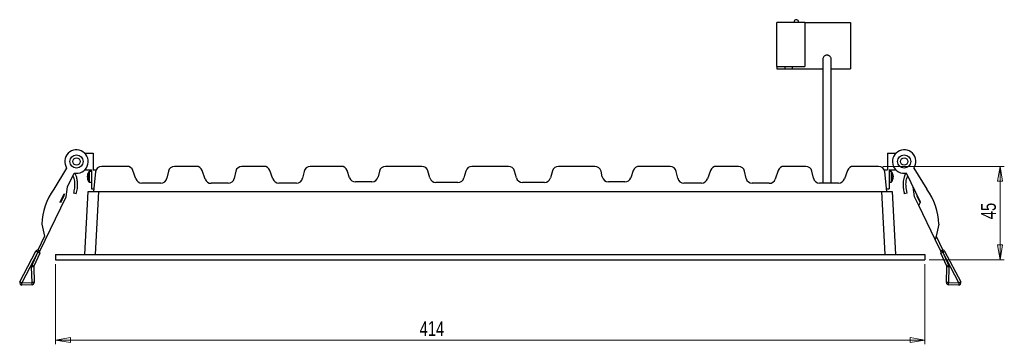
# Model space of a CAD drawing. Header units: millimetres. Extents: x 267 to 1070, y 370 to 734.
# Tile 2 of 7: x 561 to 796, y 370 to 447. Entities that reach past the tile are written whole.
import ezdxf

# ---------------------------------------------------------------- set-up
doc = ezdxf.new("R2010")
doc.units = ezdxf.units.MM
doc.styles.add('SLDTEXTSTYLE0', font='TXT', dxfattribs={"width": 0.75})
doc.dimstyles.new('SLDDIMSTYLE0', dxfattribs={"dimtxt": 3.5, "dimasz": 3.556, "dimexe": 0, "dimexo": 0.0625, "dimgap": 0.875, "dimtad": 1, "dimdec": 0, "dimlfac": 2, "dimrnd": 1e-09, "dimzin": 12, "dimdsep": 46, "dimtxsty": 'SLDTEXTSTYLE0', "dimblk1": 'CLOSED', "dimblk2": 'CLOSED', "dimsah": 1, "dimcen": 0.09, "dimadec": 0, "dimazin": 3, "dimtfac": 1, "dimtdec": 0, "dimtofl": 0, "dimtmove": 0, "dimatfit": 3, "dimldrblk": 'CLOSED', "dimfxl": 0, "dimfrac": 2, "dimtolj": 1, "dimtzin": 12, "dimarcsym": 0})

# ---------------------------------------------------------------- blocks, each defined once
blk = doc.blocks.new('_Closed')
at = {"color": 0, "linetype": 'ByBlock', "lineweight": -2}
for p, q in [((-1, 0.166667), (0, 0)), ((-1, 0.166667), (-1, -0.166667)), ((0, 0), (-1, -0.166667)), ((0, 0), (-1, 0))]:
    blk.add_line(p, q, dxfattribs=at)
blk = doc.blocks.new('_D')
at = {"color": 7, "linetype": 'Continuous', "lineweight": 0}
for p, q in [((569.96, 389.25), (569.96, 370.13)), ((776.96, 389.25), (776.96, 370.13)), ((569.96, 371.13), (776.96, 371.13))]:
    blk.add_line(p, q, dxfattribs=at)
at = {"color": 7, "linetype": 'Continuous', "lineweight": 18, "xscale": 3.556, "yscale": 3.556, "rotation": 180.0000000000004}
blk.add_blockref('_Closed', (569.96, 371.13, 69.7), dxfattribs=at)
at = {"color": 7, "linetype": 'Continuous', "lineweight": 18, "xscale": 3.556, "yscale": 3.556}
blk.add_blockref('_Closed', (776.96, 371.13, 69.7), dxfattribs=at)
at = {"color": 7, "linetype": 'Continuous', "lineweight": 18, "insert": (656.66, 375.64), "char_height": 3.5, "attachment_point": 1, "style": 'SLDTEXTSTYLE0'}
blk.add_mtext('414', dxfattribs=at)
blk = doc.blocks.new('_D_1')
at = {"color": 7, "linetype": 'Continuous', "lineweight": 0}
for p, q in [((766.93, 412.5), (795.85, 412.5)), ((794.85, 412.5), (794.85, 390.25)), ((777.96, 390.25), (795.85, 390.25))]:
    blk.add_line(p, q, dxfattribs=at)
at = {"color": 7, "linetype": 'Continuous', "lineweight": 18, "xscale": 3.556, "yscale": 3.556}
for p, rotation in [((794.85, 412.5, 69.7), 90.0000000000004), ((794.85, 390.25, 69.7), 270.0000000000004)]:
    blk.add_blockref('_Closed', p, dxfattribs=dict(at, rotation=rotation))
at = {"color": 7, "linetype": 'Continuous', "lineweight": 18, "insert": (790.34, 399.91), "char_height": 3.5, "attachment_point": 1, "rotation": 90, "style": 'SLDTEXTSTYLE0'}
blk.add_mtext('45', dxfattribs=at)

msp = doc.modelspace()

# ---------------------------------------------------------------- linework, layer by layer
at = {"color": 7, "linetype": 'Continuous', "lineweight": 25}
for p, q in [((741.71, 436.26), (741.71, 446.76)), ((748.35, 446.76), (741.71, 446.76)), ((745.82, 447.05), (745.82, 446.76)), ((746.82, 446.76), (746.82, 447.05)), ((748.35, 446.76), (748.35, 436.26)), ((748.35, 446.76), (759.21, 446.76)), ((759.21, 446.76), (759.21, 435.76)), ((741.71, 436.26), (741.71, 435.76)), ((741.71, 436.26), (743.65, 436.26)), ((743.65, 435.76), (743.65, 436.26)), ((743.65, 436.26), (745.45, 436.26)), ((745.45, 435.76), (745.45, 436.26)), ((745.45, 436.26), (748.35, 436.26)), ((741.71, 435.76), (743.65, 435.76)), ((743.65, 435.76), (745.45, 435.76)), ((745.45, 435.76), (752.65, 435.76)), ((754.65, 435.76), (759.21, 435.76)), ((576.92, 415.65), (578.96, 415.65)), ((578.96, 415.65), (578.96, 411.65)), ((768.02, 415.65), (768.02, 411.65)), ((768.02, 415.65), (770.06, 415.65)), ((572.63, 412.1), (569.59, 407.04)), ((572.83, 407.62), (574.42, 410.9)), ((576.92, 411.65), (578.56, 411.65)), ((577.57, 410.33), (577.57, 410.3)), ((577.57, 410.33), (577.62, 410.32)), ((578.56, 411.25), (578.04, 411.25)), ((578.56, 411.65), (578.56, 407.15)), ((578.96, 411.65), (579.63, 411.65)), ((579.49, 411.16), (578.99, 406.5)), ((587, 412.5), (580.98, 412.5)), ((589.13, 409.51), (588.41, 411.51)), ((596.86, 411.33), (596.49, 409.7)), ((603.46, 412.5), (598.32, 412.5)), ((605.59, 409.47), (604.87, 411.5)), ((612.9, 411.33), (612.52, 409.64)), ((619.58, 412.5), (614.36, 412.5)), ((621.71, 409.51), (620.99, 411.51)), ((629.16, 411.29), (628.8, 409.7)), ((637.97, 412.5), (630.63, 412.5)), ((640, 409.8), (639.38, 411.51)), ((647.07, 411.33), (646.77, 409.98)), ((657.2, 412.5), (648.54, 412.5)), ((659.11, 409.73), (658.64, 411.4)), ((667.66, 411.39), (667.21, 409.75)), ((677.81, 412.5), (669.11, 412.5)), ((679.7, 409.75), (679.26, 411.39)), ((688.27, 411.4), (687.81, 409.73)), ((698.38, 412.5), (689.72, 412.5)), ((700.14, 409.98), (699.84, 411.33)), ((707.53, 411.51), (706.92, 409.8)), ((716.28, 412.5), (708.95, 412.5)), ((718.11, 409.7), (717.76, 411.29)), ((725.92, 411.51), (725.2, 409.51)), ((732.55, 412.5), (727.33, 412.5)), ((734.39, 409.64), (734.02, 411.33)), ((742.04, 411.5), (741.33, 409.47)), ((748.6, 412.5), (743.46, 412.5)), ((750.42, 409.7), (750.06, 411.33)), ((758.51, 411.51), (757.79, 409.51)), ((765.93, 412.5), (759.92, 412.5)), ((767.28, 411.65), (768.02, 411.65)), ((767.92, 406.5), (767.42, 411.16)), ((768.42, 411.65), (768.42, 407.15)), ((768.42, 411.65), (770.06, 411.65)), ((768.94, 411.25), (768.42, 411.25)), ((769.37, 410.33), (769.41, 410.33)), ((769.41, 410.3), (769.41, 410.33)), ((775.91, 403.98), (772.56, 410.9)), ((774.35, 412.1), (777.39, 407.04)), ((577.57, 410.02), (577.57, 410.14)), ((577.57, 409.98), (577.57, 409.86)), ((577.64, 409.87), (577.57, 409.86)), ((577.64, 409.71), (577.57, 409.7)), ((577.57, 409.67), (577.57, 409.7)), ((578.04, 408.75), (578.56, 408.75)), ((595.03, 408.52), (590.54, 408.52)), ((611.06, 408.46), (607, 408.46)), ((627.34, 408.52), (623.12, 408.52)), ((645.31, 408.81), (641.41, 408.81)), ((665.77, 408.64), (660.55, 408.64)), ((686.36, 408.64), (681.15, 408.64)), ((705.51, 408.81), (701.61, 408.81)), ((723.79, 408.52), (719.58, 408.52)), ((739.91, 408.46), (735.86, 408.46)), ((756.38, 408.52), (751.89, 408.52)), ((768.42, 408.75), (768.94, 408.75)), ((769.41, 409.7), (769.33, 409.71)), ((769.41, 409.86), (769.34, 409.87)), ((769.41, 410.14), (769.41, 410.02)), ((769.41, 409.86), (769.41, 409.98)), ((769.41, 409.7), (769.41, 409.67)), ((571.06, 403.98), (572.03, 405.99)), ((572.03, 405.99), (571.95, 405.39)), ((572.5, 405.23), (572.83, 407.62)), ((574.92, 405.95), (574.24, 406.12)), ((576.96, 391.5), (577.74, 406.5)), ((577.74, 406.5), (580.24, 406.5)), ((578.56, 407.15), (579.06, 407.15)), ((580.24, 406.5), (579.45, 391.5)), ((580.24, 406.5), (766.67, 406.5)), ((767.46, 391.5), (766.67, 406.5)), ((766.67, 406.5), (769.17, 406.5)), ((767.85, 407.15), (768.42, 407.15)), ((769.17, 406.5), (769.96, 391.5)), ((772.73, 406.12), (772.05, 405.95)), ((774.48, 405.23), (774.15, 407.62)), ((774.94, 405.99), (775.02, 405.39)), ((566.22, 392.29), (572.5, 405.23)), ((571.17, 403.78), (571.06, 403.98)), ((571.95, 405.39), (571.17, 403.78)), ((775.49, 403.15), (774.48, 405.23)), ((775.02, 405.39), (775.81, 403.78)), ((775.49, 403.15), (775.91, 403.98)), ((779.42, 395.05), (775.49, 403.15)), ((566.68, 398.71), (567.35, 395.91)), ((780.29, 398.71), (779.62, 395.91)), ((567.35, 395.91), (565.73, 392.55)), ((779.62, 395.91), (779.42, 395.05)), ((780.75, 392.29), (779.42, 395.05)), ((779.62, 395.91), (781.25, 392.55)), ((561.5, 384.98), (565.33, 392.29)), ((565.77, 392.05), (561.95, 384.75)), ((564.38, 388.97), (565.78, 392.05)), ((566.23, 391.85), (564.83, 388.77)), ((565.77, 392.05), (565.33, 392.29)), ((565.77, 392.05), (566.02, 392.49)), ((565.78, 392.05), (565.77, 392.05)), ((565.78, 392.05), (566.03, 392.49)), ((565.78, 392.05), (566.23, 391.85)), ((566.02, 392.49), (566.03, 392.49)), ((569.96, 391.5), (569.96, 390.25)), ((569.96, 391.5), (776.96, 391.5)), ((776.96, 391.5), (776.96, 390.25)), ((780.74, 391.85), (781.19, 392.05)), ((782.14, 388.77), (780.74, 391.85)), ((780.95, 392.49), (781.19, 392.05)), ((780.95, 392.49), (780.95, 392.49)), ((780.95, 392.49), (781.2, 392.05)), ((781.19, 392.05), (782.6, 388.97)), ((781.2, 392.05), (781.19, 392.05)), ((781.2, 392.05), (781.64, 392.29)), ((785.03, 384.75), (781.2, 392.05)), ((781.64, 392.29), (785.47, 384.98)), ((569.96, 390.25), (776.96, 390.25)), ((564.79, 388.55), (564.29, 388.53)), ((564.38, 384.81), (564.29, 388.53)), ((564.38, 388.97), (564.83, 388.77)), ((564.79, 388.55), (564.88, 384.82)), ((782.09, 384.82), (782.19, 388.55)), ((782.14, 388.77), (782.6, 388.97)), ((782.68, 388.53), (782.19, 388.55)), ((782.68, 388.53), (782.59, 384.81)), ((561.5, 384.98), (561.95, 384.75)), ((561.95, 384.75), (564.38, 384.81)), ((561.96, 384.25), (561.95, 384.75)), ((564.88, 384.82), (564.38, 384.81)), ((564.4, 384.31), (564.38, 384.81)), ((782.59, 384.81), (782.09, 384.82)), ((782.58, 384.31), (782.59, 384.81)), ((782.59, 384.81), (785.03, 384.75)), ((785.03, 384.75), (785.01, 384.25)), ((785.03, 384.75), (785.47, 384.98)), ((564.4, 384.31), (561.96, 384.25)), ((785.01, 384.25), (782.58, 384.31))]:
    msp.add_line(p, q, dxfattribs=at)
at = {"color": 8, "linetype": 'Continuous', "lineweight": 25}
for p, q in [((577.94, 408.8), (577.94, 411.2)), ((578.04, 408.75), (578.04, 411.25)), ((768.94, 411.25), (768.94, 409.36)), ((769.03, 411.2), (769.03, 409.39)), ((768.94, 409.36), (768.94, 408.75)), ((769.03, 409.39), (769.03, 408.8))]:
    msp.add_line(p, q, dxfattribs=at)
at = {"color": 7, "linetype": 'Continuous', "lineweight": 25}
for centre, radius in [((574.96, 413.65), 1.56), ((772.02, 413.65), 1.56), ((574.96, 413.65), 0.873), ((772.02, 413.65), 0.873)]:
    msp.add_circle(centre, radius, dxfattribs=at)
for centre, radius, start, end in [((746.26, 446.97), 0.449, 82.4889, 169.6644), ((746.38, 446.97), 0.449, 10.3356, 97.5111), ((574.96, 413.65), 2.8, 258.8892, 213.6458), ((772.02, 413.65), 2.8, 326.3542, 281.1108), ((579.06, 410.09), 1.51, 159.7867, 170.8689), ((579.06, 409.9), 1.51, 159.7867, 170.8689), ((579.54, 410), 2, 143.0539, 169.5794), ((578.22, 410.52), 0.58, 170.6094, 189.3906), ((578.04, 411.13), 0.12, 90, 143.0539), ((580.98, 411), 1.5, 90, 173.8865), ((587, 411), 1.5, 19.8414, 90), ((598.32, 411), 1.5, 90, 167.4285), ((603.46, 411), 1.5, 19.376, 90), ((614.36, 411), 1.5, 90, 167.4285), ((619.58, 411), 1.5, 19.8414, 90), ((630.63, 411), 1.5, 90, 168.7495), ((637.97, 411), 1.5, 19.8414, 90), ((648.54, 411), 1.5, 90, 167.4285), ((657.2, 411), 1.5, 15.5999, 90), ((669.11, 411), 1.5, 90, 164.8799), ((677.81, 411), 1.5, 15.1201, 90), ((689.72, 411), 1.5, 90, 164.4001), ((698.38, 411), 1.5, 12.5715, 90), ((708.95, 411), 1.5, 90, 160.1586), ((716.28, 411), 1.5, 11.2505, 90), ((727.33, 411), 1.5, 90, 160.1586), ((732.55, 411), 1.5, 12.5715, 90), ((743.46, 411), 1.5, 90, 160.624), ((748.6, 411), 1.5, 12.5715, 90), ((759.92, 411), 1.5, 90, 160.1586), ((765.93, 411), 1.5, 6.1135, 90), ((768.94, 411.13), 0.12, 36.9461, 90), ((767.43, 410), 2, 10.4206, 36.9461), ((767.92, 410.09), 1.51, 9.1311, 20.2133), ((768.76, 410.52), 0.58, 350.6094, 9.3906), ((767.92, 409.9), 1.51, 9.1311, 20.2133), ((578.18, 410.19), 0.633, 195.4206, 212.0742), ((579.05, 410.1), 1.5, 189.1094, 195.322), ((578.18, 409.87), 0.633, 195.4206, 212.0742), ((579.54, 410), 2, 190.4206, 216.9461), ((579.27, 409.69), 1.63, 174.4044, 185.5956), ((578.04, 408.87), 0.12, 216.9461, 270), ((590.54, 410.02), 1.5, 199.8414, 270), ((595.03, 410.02), 1.5, 270, 347.4285), ((607, 409.96), 1.5, 199.376, 270), ((611.06, 409.96), 1.5, 270, 347.4285), ((623.12, 410.02), 1.5, 199.8414, 270), ((627.34, 410.02), 1.5, 270, 347.4285), ((641.41, 410.31), 1.5, 199.8414, 270), ((645.31, 410.31), 1.5, 270, 347.4285), ((660.55, 410.14), 1.5, 195.5999, 270), ((665.77, 410.14), 1.5, 270, 344.8799), ((681.15, 410.14), 1.5, 195.1201, 270), ((686.36, 410.14), 1.5, 270, 344.4001), ((701.61, 410.31), 1.5, 192.5715, 270), ((705.51, 410.31), 1.5, 270, 340.1586), ((719.58, 410.02), 1.5, 192.5715, 270), ((723.79, 410.02), 1.5, 270, 340.1586), ((735.86, 409.96), 1.5, 192.5715, 270), ((739.91, 409.96), 1.5, 270, 340.624), ((751.89, 410.02), 1.5, 192.5715, 270), ((756.38, 410.02), 1.5, 270, 340.1586), ((768.94, 408.87), 0.12, 270, 323.0539), ((767.43, 410), 2, 323.0539, 349.5794), ((768.8, 410.19), 0.633, 327.9258, 344.5794), ((767.71, 409.69), 1.63, 354.4044, 5.5956), ((768.8, 409.87), 0.633, 327.9258, 344.5794), ((767.93, 410.1), 1.5, 344.6766, 350.892), ((581.67, 398.15), 15, 143.6605, 177.8949), ((765.3, 398.15), 15, 2.1051, 36.3395), ((565.77, 392.05), 0.5, 60.1797, 152.3484), ((565.78, 392.05), 0.5, 335.5339, 60.1797), ((781.19, 392.05), 0.5, 119.8203, 204.4661), ((781.2, 392.05), 0.5, 27.6516, 119.8203), ((565.29, 388.56), 1, 155.5339, 181.4435), ((565.29, 388.56), 0.5, 155.5339, 181.4435), ((781.69, 388.56), 0.5, 358.5565, 24.4661), ((781.69, 388.56), 1, 358.5565, 24.4661), ((561.95, 384.75), 0.5, 152.3484, 271.4435), ((564.38, 384.81), 0.5, 271.4435, 1.4435), ((782.59, 384.81), 0.5, 178.5565, 268.5565), ((785.03, 384.75), 0.5, 268.5565, 27.6516)]:
    msp.add_arc(centre, radius, start, end, dxfattribs=at)
for points, knots in [([(754.65, 437.97), (754.64, 438.07), (754.62, 438.27), (754.49, 438.52), (754.34, 438.7), (754.16, 438.84), (753.96, 438.92), (753.75, 438.97), (753.54, 438.97), (753.31, 438.92), (753.08, 438.8), (752.87, 438.62), (752.69, 438.33), (752.67, 438.09), (752.65, 437.97)], [0, 0, 0, 0, 0.103202, 0.192951, 0.267987, 0.329008, 0.415355, 0.467883, 0.526271, 0.620419, 0.688335, 0.773772, 0.878289, 1, 1, 1, 1]), ([(752.65, 437.97), (752.65, 437.94), (752.65, 437.89), (752.65, 437.52), (752.65, 436.99), (752.65, 436.34), (752.65, 435.62), (752.65, 434.85), (752.65, 434.05), (752.65, 433.19), (752.65, 432.28), (752.65, 431.31), (752.65, 430.1), (752.65, 428.53), (752.65, 426.53), (752.65, 424.32), (752.65, 422.3), (752.65, 420.54), (752.65, 418.8), (752.65, 416.87), (752.65, 414.7), (752.65, 412.42), (752.65, 410.33), (752.65, 409), (752.65, 408.52)], [0, 0, 0, 0, 0.084226, 0.158907, 0.223895, 0.279685, 0.327047, 0.366754, 0.40542, 0.440068, 0.473466, 0.505695, 0.538211, 0.584722, 0.637278, 0.690305, 0.738843, 0.7689, 0.801316, 0.84486, 0.883829, 0.92715, 0.974149, 1, 1, 1, 1]), ([(754.65, 408.52), (754.65, 408.8), (754.65, 409.66), (754.65, 410.91), (754.65, 412.23), (754.65, 413.35), (754.65, 415), (754.65, 417.18), (754.65, 420.12), (754.65, 423.18), (754.65, 426.19), (754.65, 428.45), (754.65, 430.11), (754.65, 431.34), (754.65, 432.47), (754.65, 433.53), (754.65, 434.49), (754.65, 435.37), (754.65, 436.18), (754.65, 436.91), (754.65, 437.49), (754.65, 437.88), (754.65, 437.94), (754.65, 437.97)], [0, 0, 0, 0, 0.015318, 0.046636, 0.068804, 0.089016, 0.109738, 0.162548, 0.215522, 0.286182, 0.355422, 0.420214, 0.457298, 0.494482, 0.532906, 0.572658, 0.615418, 0.658109, 0.708421, 0.767163, 0.835135, 0.912822, 1, 1, 1, 1]), ([(574.11, 410.26), (574.2, 410.05), (574.37, 409.64), (574.49, 408.96), (574.55, 408.19), (574.49, 407.21), (574.33, 406.51), (574.24, 406.12)], [0, 0, 0, 0, 0.164865, 0.311646, 0.49057, 0.714238, 1, 1, 1, 1]), ([(574.92, 405.95), (575.02, 406.38), (575.19, 407.15), (575.25, 408.23), (575.18, 409.18), (574.99, 410), (574.77, 410.58), (574.63, 410.85), (574.6, 410.9)], [0, 0, 0, 0, 0.261742, 0.46726, 0.631696, 0.822754, 0.964545, 1, 1, 1, 1]), ([(772.38, 410.9), (772.34, 410.82), (772.13, 410.42), (771.92, 409.76), (771.77, 408.91), (771.73, 408.07), (771.8, 407.06), (771.96, 406.34), (772.05, 405.95)], [0, 0, 0, 0, 0.0523962, 0.267723, 0.4037753, 0.5653471, 0.7604799, 1, 1, 1, 1]), ([(772.73, 406.12), (772.61, 406.72), (772.41, 407.72), (772.46, 409.14), (772.74, 409.89), (772.87, 410.25)], [0, 0, 0, 0, 0.437609, 0.726337, 1, 1, 1, 1])]:
    msp.add_open_spline(points, degree=3, knots=knots, dxfattribs=at)

# ---------------------------------------------------------------- dimensions: what is measured, and where the dimension line sits
at = {"color": 7, "linetype": 'Continuous', "lineweight": 18}
for base, p1, p2, angle, picture, middle in [((794.85218747, 390.25035851), (765.93267097, 412.50035851), (776.95763432, 390.25035851), 90, '_D_1', (794.85218747, 402.49929162)), ((776.96, 371.13), (569.96, 390.25), (776.96, 390.25), 0, '_D', (660.54, 371.13))]:
    dim = msp.add_linear_dim(base=base, p1=p1, p2=p2, angle=angle, dimstyle='SLDDIMSTYLE0', dxfattribs=at)
    dim.commit()
    dim.dimension.update_dxf_attribs({"geometry": picture, "text_midpoint": middle, "dimtype": 160})

doc.saveas('drawing.dxf')
